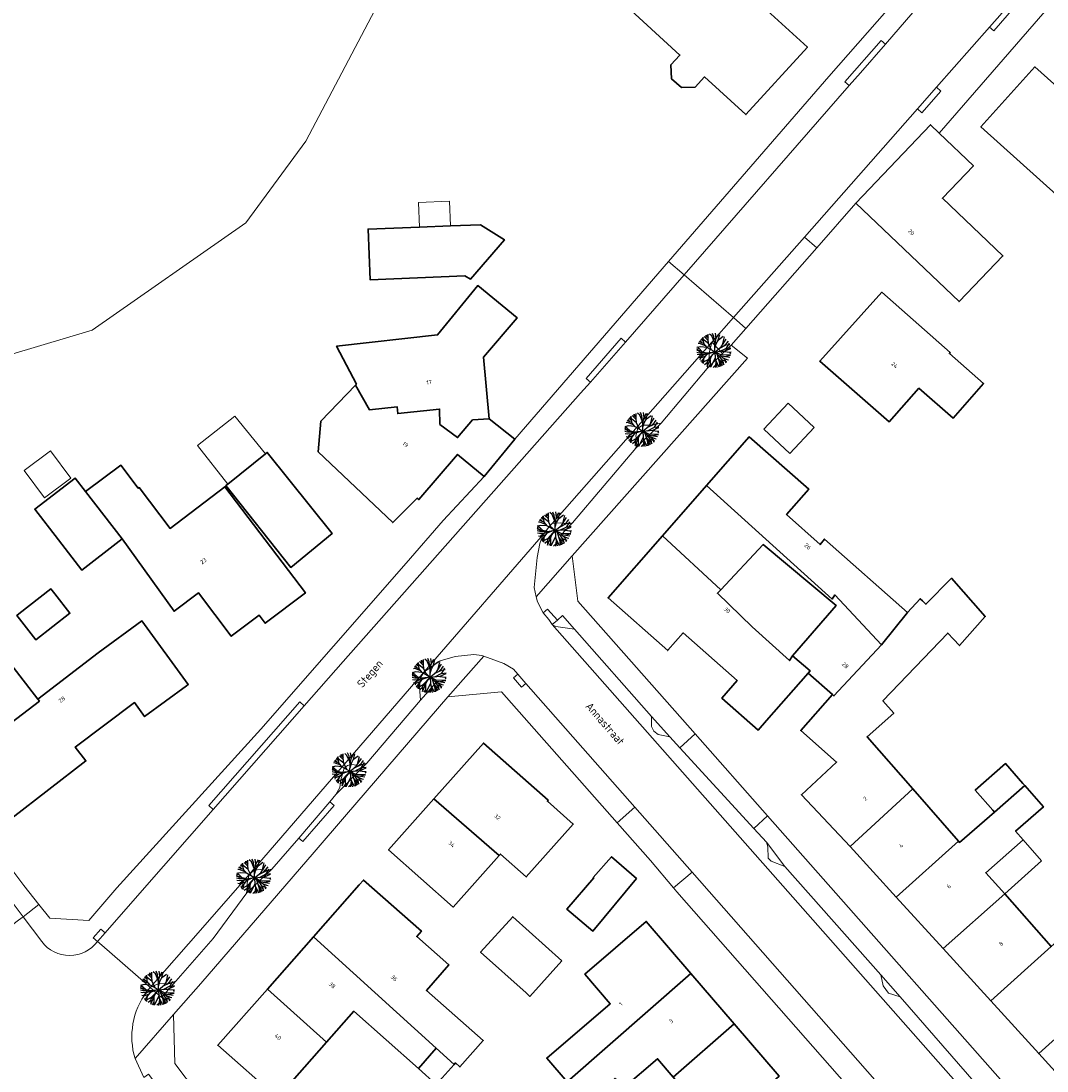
# Model space of a CAD drawing. Header units: metres. Extents: x 183400 to 185591, y 327112 to 329102.
# Tile 29 of 107: x 184029 to 184118, y 327714 to 327806. Entities that reach past the tile are written whole.
import ezdxf

# ---------------------------------------------------------------- set-up
doc = ezdxf.new("R2010")
doc.units = ezdxf.units.M
for name, color, linetype, lineweight in [('B-WE-GR-BOS-GV', 40, 'Continuous', 13), ('B-WE-GR-GROENVOORZIENING-GV', 80, 'Continuous', 18), ('B-WE-GR-HAAG-GV', 90, 'GR-HAAG1', 13), ('B-WE-OG-BEBOUWING-GV', 7, 'Continuous', 35), ('B-WE-OG-BEBOUWING_HUISNUMMER-T18', 10, 'Continuous', 18), ('B-WE-OG-BEBOUWING_LUIFEL-GV', 7, 'Continuous', 18), ('B-WE-OG-BEBOUWING_OVERIG-GV', 7, 'Continuous', 18), ('B-WE-OG-BEBOUWING_STRAATNAAM-T35', 50, 'Continuous', 35), ('B-WE-OG-TERREIN_ERF-GV', 7, 'Continuous', 18), ('B-WE-VH-VERHARDING_ASFALT-GV', 252, 'Continuous', 18), ('B-WE-VH-VERHARDING_BETON-GV', 252, 'Continuous', 18), ('B-WE-VH-VERHARDING_BETONSTRAATSTEEN-GV', 252, 'Continuous', 18), ('B-WE-VH-VERHARDING_TEGEL-GV', 252, 'Continuous', 18)]:
    doc.layers.add(name, color=color, linetype=linetype, lineweight=lineweight)
doc.layers.add('Bestaande boom', color=252, linetype='Continuous')
doc.styles.add('NLCS-ISO-M200-T25', font='NLCS-ISO.ttf')
doc.linetypes.add('GR-HAAG1', pattern='A,6,[176,NLCS.SHX,S=0.125,R=0,X=0,Y=0],-2', length=8)

# ---------------------------------------------------------------- blocks, each defined once
blk = doc.blocks.new('Bestaande boom')
at = {"layer": 'Bestaande boom', "ltscale": 0.5}
for p, q in [((12555, 14332), (12216, 14669)), ((12375, 14784), (12539, 14510)), ((12380, 14504), (12375, 14784)), ((12546, 14432), (12546, 14861)), ((12867, 14718), (12675, 14880)), ((13105, 14146), (12867, 14718)), ((13051, 14656), (12924, 14933)), ((13134, 13922), (13051, 14656)), ((13250, 14517), (13185, 14941)), ((13251, 14510), (13462, 14879)), ((13432, 14370), (13549, 14848)), ((13440, 14378), (13844, 14686)), ((13797, 13941), (13961, 14634)), ((12155, 13228), (11612, 13758)), ((11791, 14062), (11689, 14053)), ((12167, 14056), (11768, 14216)), ((12324, 13859), (11791, 14062)), ((12012, 14113), (11863, 14318)), ((12150, 14250), (11920, 14417)), ((12588, 14054), (12546, 14432)), ((13131, 13314), (13134, 13922)), ((13139, 13650), (13174, 14214)), ((13139, 13650), (13255, 14034)), ((13174, 14214), (13251, 14510)), ((13255, 14034), (13440, 14378)), ((13515, 13628), (14126, 13931)), ((13883, 13816), (14152, 14066)), ((14126, 13931), (14440, 13982)), ((14132, 13651), (14522, 13693)), ((14140, 13659), (14393, 14087)), ((14152, 14066), (14302, 14274)), ((11867, 13305), (11574, 13544)), ((11960, 13422), (11574, 13443)), ((11826, 13558), (11578, 13607)), ((11808, 13229), (11578, 13287)), ((11785, 13063), (11595, 13094)), ((11939, 12804), (11693, 12829)), ((12168, 13081), (11785, 13063)), ((12436, 13222), (11808, 13229)), ((11886, 12877), (11821, 12653)), ((12178, 13285), (11867, 13305)), ((12168, 13081), (11886, 12877)), ((12310, 12953), (11939, 12804)), ((12157, 12768), (12008, 12553)), ((12419, 13103), (12158, 12761)), ((12687, 13251), (12168, 13081)), ((12436, 13229), (12178, 13285)), ((12927, 13288), (12419, 13103)), ((13140, 13315), (12436, 13222)), ((12463, 12062), (12867, 13010)), ((13139, 13330), (12477, 12539)), ((13168, 12779), (12759, 11994)), ((13130, 13321), (14003, 13413)), ((13131, 13314), (13496, 12995)), ((13139, 13322), (13168, 12779)), ((13649, 13070), (13139, 13322)), ((13168, 12779), (13312, 11988)), ((13294, 13156), (13511, 12505)), ((13409, 12815), (13603, 12419)), ((13496, 12995), (13856, 12418)), ((13496, 12995), (13875, 12950)), ((13548, 13358), (14140, 13659)), ((13638, 12976), (13993, 12664)), ((14485, 13034), (13649, 13070)), ((13761, 13392), (14415, 13309)), ((13770, 12855), (14161, 12678)), ((13875, 12950), (14417, 12857)), ((13969, 12942), (14485, 13034)), ((14003, 13413), (14527, 13631)), ((14415, 13309), (14535, 13320)), ((14415, 13309), (14502, 13168)), ((12008, 12553), (11898, 12520)), ((12007, 12560), (11991, 12419)), ((12158, 12761), (12104, 12311)), ((12479, 12407), (12243, 12214)), ((12477, 12539), (12463, 12062)), ((12728, 12241), (12597, 12027)), ((12721, 12646), (12731, 12000)), ((13175, 12171), (12995, 11976)), ((13225, 12448), (13145, 11973)), ((13204, 12587), (13486, 12035)), ((13465, 12703), (13936, 12245)), ((13511, 12505), (13569, 12057)), ((13603, 12419), (13795, 12147)), ((13603, 12411), (13659, 12096)), ((13693, 12669), (14150, 12483)), ((13856, 12418), (13874, 12209)), ((13993, 12664), (14084, 12375)), ((14161, 12678), (14303, 12652))]:
    blk.add_line(p, q, dxfattribs=at)
for points in [[(12429, 13728), (12167, 14056), (12118, 14606)], [(13139, 13322), (12421, 13720), (11882, 13774), (11579, 13701)], [(12854, 13484), (12589, 14046), (11996, 14501)], [(12021, 12398), (12540, 12677), (13131, 13314), (13672, 13767), (14118, 14445)]]:
    blk.add_lwpolyline(points, dxfattribs=at)

msp = doc.modelspace()

# ---------------------------------------------------------------- linework, layer by layer
at = {"layer": 'B-WE-GR-BOS-GV', "flags": 128}
msp.add_lwpolyline([(184026.157, 327776.023), (184035.391, 327778.771), (184048.723, 327788.086), (184053.941, 327795.188), (184061.038, 327808.723), (184035.773, 327842.107), (184027.289, 327852.747)], dxfattribs=at)
at = {"layer": 'B-WE-GR-GROENVOORZIENING-GV', "flags": 128}
for points in [[(184090.097, 327776.744), (184089.16, 327777.72), (184088.92, 327776.76), (184088.9, 327776.02), (184088.75, 327775.45), (184090.097, 327776.744)], [(184084.76, 327770.69), (184083.91, 327770.53), (184083.18, 327770.53), (184082.74, 327770.25), (184082.58, 327769.61), (184082.66, 327769.19), (184082.57, 327768.52), (184084.76, 327770.69)], [(184075.119, 327761.789), (184076.042, 327760.945), (184077.06, 327762.06), (184076.78, 327761.97), (184076.05, 327762.06), (184075.307, 327761.98), (184075.119, 327761.789)], [(184075.769, 327753.603), (184075.32, 327753.21), (184075.64, 327753.05), (184077.25, 327752.82), (184076.218, 327753.997), (184075.769, 327753.603)], [(184064.21, 327749.11), (184063.88, 327748.61), (184063.8, 327747.79), (184063.88, 327746.65), (184065.249, 327748.179), (184064.21, 327749.11)], [(184083.92, 327745.23), (184083.94, 327744.38), (184084.14, 327743.95), (184084.52, 327743.67), (184085.51, 327743.47), (184083.92, 327745.23)], [(184059.23, 327741.17), (184058.6, 327740.98), (184057.89, 327741.08), (184057.55, 327740.99), (184057.25, 327740.75), (184056.97, 327739.74), (184056.89, 327739.06), (184056.54, 327738.45), (184059.23, 327741.17)], [(184093.91, 327734.33), (184094.02, 327733.91), (184094.04, 327732.95), (184094.3, 327732.67), (184095.49, 327732.22), (184093.91, 327734.33)], [(184049.027, 327731.531), (184048.85, 327730.76), (184048.81, 327729.92), (184050.99, 327731.97), (184050.55, 327731.89), (184050.01, 327731.95), (184049.46, 327731.89), (184049.027, 327731.531)], [(184103.84, 327722.82), (184104.03, 327721.86), (184104.5, 327721.21), (184105.51, 327720.89), (184103.84, 327722.82)], [(184040.415, 327721.713), (184041.408, 327720.843), (184042.66, 327722.273), (184042.139, 327722.042), (184041.118, 327722.038), (184040.415, 327721.713)]]:
    msp.add_lwpolyline(points, close=True, dxfattribs=at)
at = {"layer": 'B-WE-GR-HAAG-GV', "flags": 128}
for points in [[(184088.75, 327775.45), (184090.097, 327776.744), (184089.16, 327777.72), (184088.92, 327776.76), (184088.9, 327776.02), (184088.75, 327775.45)], [(184084.76, 327770.69), (184083.91, 327770.53), (184083.18, 327770.53), (184082.74, 327770.25), (184082.58, 327769.61), (184082.66, 327769.19), (184082.57, 327768.52), (184084.76, 327770.69)], [(184077.06, 327762.06), (184076.78, 327761.97), (184076.05, 327762.06), (184075.307, 327761.98), (184075.119, 327761.789), (184076.042, 327760.945), (184077.06, 327762.06)], [(184075.32, 327753.21), (184075.64, 327753.05), (184077.25, 327752.82), (184076.218, 327753.997), (184075.769, 327753.603), (184075.32, 327753.21)], [(184063.88, 327746.65), (184065.249, 327748.179), (184064.21, 327749.11), (184063.88, 327748.61), (184063.8, 327747.79), (184063.88, 327746.65)], [(184083.92, 327745.23), (184083.94, 327744.38), (184084.14, 327743.95), (184084.52, 327743.67), (184085.51, 327743.47), (184083.92, 327745.23)], [(184059.23, 327741.17), (184058.6, 327740.98), (184057.89, 327741.08), (184057.55, 327740.99), (184057.25, 327740.75), (184056.97, 327739.74), (184056.89, 327739.06), (184056.54, 327738.45), (184059.23, 327741.17)], [(184095.49, 327732.22), (184093.91, 327734.33), (184094.02, 327733.91), (184094.04, 327732.95), (184094.3, 327732.67), (184095.49, 327732.22)], [(184048.81, 327729.92), (184050.99, 327731.97), (184050.55, 327731.89), (184050.01, 327731.95), (184049.46, 327731.89), (184049.027, 327731.531), (184048.85, 327730.76), (184048.81, 327729.92)], [(184105.51, 327720.89), (184103.84, 327722.82), (184104.03, 327721.86), (184104.5, 327721.21), (184105.51, 327720.89)], [(184040.415, 327721.713), (184041.408, 327720.843), (184042.66, 327722.273), (184042.139, 327722.042), (184041.118, 327722.038), (184040.415, 327721.713)]]:
    msp.add_lwpolyline(points, close=True, dxfattribs=at)
at = {"layer": 'B-WE-OG-BEBOUWING-GV', "flags": 128}
for points in [[(184084.993, 327811.837), (184081.062, 327807.53), (184081.448, 327807.178), (184086.402, 327802.656), (184085.62, 327801.799), (184085.674, 327800.598), (184086.524, 327799.823), (184087.724, 327799.878), (184088.527, 327800.757), (184092.116, 327797.48), (184097.46, 327803.334), (184091.096, 327809.162), (184091.765, 327809.895), (184094.197, 327812.56), (184089.537, 327816.814), (184087.079, 327814.122), (184084.993, 327811.837)], [(184121.303, 327788.532), (184125.981, 327793.75), (184117.184, 327801.63), (184112.511, 327796.413), (184121.045, 327788.763), (184121.303, 327788.532)], [(184108.898, 327795.872), (184108.138, 327796.596), (184101.65, 327789.79), (184110.622, 327781.245), (184114.429, 327785.211), (184109.167, 327790.227), (184111.858, 327793.049), (184108.898, 327795.872)], [(184063.786, 327787.714), (184059.33, 327787.54), (184059.52, 327783.14), (184067.73, 327783.5), (184068.23, 327783.21), (184071.16, 327786.62), (184069.08, 327787.92), (184066.494, 327787.819), (184063.786, 327787.714)], [(184058.238, 327773.984), (184059.447, 327771.862), (184061.867, 327772.111), (184061.915, 327771.536), (184065.538, 327771.92), (184065.558, 327770.595), (184067.103, 327769.439), (184068.408, 327770.982), (184069.856, 327771.083), (184069.351, 327776.416), (184072.27, 327779.855), (184068.868, 327782.637), (184065.366, 327778.361), (184056.6, 327777.378), (184058.32, 327774.069), (184058.238, 327773.984)], [(184107.124, 327773.75), (184110.108, 327771.136), (184112.742, 327774.128), (184109.774, 327776.731), (184109.84, 327776.832), (184103.91, 327782.058), (184098.526, 327776.088), (184104.549, 327770.821), (184107.124, 327773.75)], [(184058.238, 327773.984), (184055.246, 327770.86), (184055.003, 327768.221), (184061.47, 327762.07), (184063.603, 327764.185), (184063.752, 327764.061), (184067.098, 327767.982), (184069.422, 327766.078), (184072.061, 327769.308), (184069.856, 327771.083), (184068.408, 327770.982), (184067.103, 327769.439), (184065.558, 327770.595), (184065.538, 327771.92), (184061.915, 327771.536), (184061.867, 327772.111), (184059.447, 327771.862), (184058.238, 327773.984)], [(184106.13, 327754.268), (184098.941, 327760.64), (184098.553, 327760.162), (184095.651, 327762.76), (184097.576, 327764.958), (184092.392, 327769.499), (184088.711, 327765.291), (184099.592, 327755.425), (184099.852, 327755.791), (184103.901, 327751.469), (184106.13, 327754.268)], [(184047.158, 327765.398), (184047.004, 327765.274), (184052.637, 327758.178), (184056.218, 327761.112), (184050.584, 327768.16), (184050.425, 327768.032), (184047.158, 327765.398)], [(184038.008, 327760.66), (184042.506, 327754.373), (184044.614, 327755.961), (184047.469, 327752.203), (184049.875, 327754.026), (184050.407, 327753.326), (184053.893, 327755.973), (184046.907, 327765.171), (184042.161, 327761.566), (184039.476, 327765.102), (184039.396, 327765.042), (184037.872, 327767.049), (184034.825, 327764.759), (184038.008, 327760.66)], [(184038.008, 327760.66), (184034.825, 327764.759), (184033.911, 327765.936), (184030.412, 327763.218), (184032.46, 327760.581), (184034.509, 327757.942), (184037.751, 327760.461), (184038.008, 327760.66)], [(184096.177, 327750.505), (184097.701, 327749.189), (184097.529, 327748.994), (184099.638, 327747.136), (184099.764, 327747.026), (184103.901, 327751.469), (184099.852, 327755.791), (184099.592, 327755.425), (184088.711, 327765.291), (184084.893, 327760.928), (184089.943, 327756.243), (184093.61, 327760.164), (184099.948, 327754.872), (184096.177, 327750.505)], [(184084.893, 327760.928), (184080.168, 327755.527), (184085.336, 327750.953), (184085.36, 327750.98), (184086.68, 327752.489), (184091.358, 327748.347), (184090.045, 327746.839), (184090.034, 327746.827), (184093.18, 327744.056), (184093.907, 327744.881), (184097.529, 327748.994), (184097.701, 327749.189), (184096.177, 327750.505), (184095.891, 327750.095), (184092.66, 327753.01), (184089.647, 327755.926), (184089.943, 327756.243), (184084.893, 327760.928)], [(184106.13, 327754.268), (184103.901, 327751.469), (184099.764, 327747.026), (184099.638, 327747.136), (184096.882, 327744.007), (184099.988, 327741.271), (184096.933, 327738.447), (184101.156, 327733.962), (184106.594, 327738.95), (184102.631, 327743.478), (184104.956, 327745.513), (184104.015, 327746.589), (184109.634, 327752.473), (184110.126, 327751.938), (184110.658, 327751.394), (184112.896, 327753.91), (184109.969, 327757.242), (184107.744, 327754.979), (184107.437, 327755.266), (184107.24, 327755.45), (184106.13, 327754.268)], [(184029.088, 327753.722), (184030.505, 327751.898), (184033.459, 327754.192), (184032.153, 327755.874), (184031.815, 327756.309), (184029.043, 327754.156), (184028.861, 327754.015), (184029.088, 327753.722)], [(184024.415, 327741.686), (184028.435, 327736.401), (184034.848, 327741.381), (184033.92, 327742.576), (184039.065, 327746.437), (184039.946, 327745.23), (184043.577, 327747.9), (184043.737, 327748.018), (184039.708, 327753.529), (184035.91, 327750.756), (184030.678, 327746.751), (184030.812, 327746.579), (184024.415, 327741.686)], [(184026.756, 327751.802), (184020.38, 327746.991), (184024.415, 327741.686), (184030.812, 327746.579), (184030.678, 327746.751), (184026.756, 327751.802)], [(184070.708, 327733.179), (184070.813, 327733.296), (184073.055, 327731.302), (184077.136, 327735.888), (184074.895, 327737.883), (184074.962, 327737.958), (184069.348, 327742.931), (184065.043, 327738.094), (184070.708, 327733.179)], [(184116.317, 327739.244), (184116.153, 327739.431), (184114.65, 327741.148), (184112.018, 327738.842), (184113.55, 327737.092), (184113.684, 327736.939), (184116.317, 327739.244)], [(184110.567, 327734.411), (184105.166, 327729.557), (184109.239, 327725.083), (184114.584, 327729.854), (184112.936, 327731.671), (184116.187, 327734.519), (184115.528, 327735.271), (184117.944, 327737.385), (184116.317, 327739.244), (184113.684, 327736.939), (184110.666, 327734.298), (184110.567, 327734.411)], [(184106.594, 327738.95), (184101.156, 327733.962), (184105.166, 327729.557), (184110.567, 327734.411), (184106.594, 327738.95)], [(184070.708, 327733.179), (184065.043, 327738.094), (184061.109, 327733.673), (184066.712, 327728.687), (184070.708, 327733.179)], [(184082.615, 327731.17), (184080.467, 327733.058), (184078.872, 327731.265), (184078.912, 327731.229), (184076.596, 327728.506), (184078.839, 327726.609), (184082.615, 327731.17)], [(184054.593, 327726.107), (184065.257, 327716.429), (184066.807, 327715.023), (184066.926, 327715.155), (184067.306, 327714.82), (184069.323, 327717.109), (184064.394, 327721.453), (184066.345, 327723.666), (184063.554, 327726.126), (184063.971, 327726.598), (184058.937, 327731.035), (184058.563, 327730.611), (184054.593, 327726.107)], [(184118.622, 327725.254), (184113.361, 327720.555), (184117.53, 327715.976), (184122.697, 327720.611), (184122.896, 327720.79), (184122.766, 327720.939), (184125.776, 327723.574), (184123.516, 327726.155), (184126.15, 327728.46), (184127.241, 327729.415), (184125.594, 327731.296), (184124.502, 327730.338), (184124.44, 327730.409), (184121.811, 327728.102), (184118.622, 327725.254)], [(184109.239, 327725.083), (184113.361, 327720.555), (184118.622, 327725.254), (184114.584, 327729.854), (184109.239, 327725.083)], [(184076.15, 327724.01), (184071.89, 327727.85), (184069.105, 327724.762), (184073.05, 327721.24), (184073.38, 327720.94), (184076.15, 327724.01)], [(184076.612, 327713.51), (184087.355, 327722.92), (184083.48, 327727.439), (184078.152, 327722.858), (184080.35, 327720.3), (184074.84, 327715.58), (184076.612, 327713.51)], [(184054.593, 327726.107), (184050.598, 327721.575), (184055.735, 327716.967), (184058.096, 327719.646), (184063.722, 327714.687), (184065.257, 327716.429), (184054.593, 327726.107)], [(184091.096, 327718.556), (184087.355, 327722.92), (184076.612, 327713.51), (184078.23, 327711.62), (184080.77, 327713.81), (184081.48, 327712.98), (184084.45, 327715.52), (184085.804, 327713.939), (184091.096, 327718.556)], [(184055.735, 327716.967), (184050.598, 327721.575), (184046.294, 327716.692), (184051.47, 327712.129), (184055.735, 327716.967)], [(184122.697, 327720.611), (184117.53, 327715.976), (184121.496, 327711.619), (184126.633, 327716.126), (184123.335, 327719.884), (184122.697, 327720.611)], [(184091.096, 327718.556), (184085.804, 327713.939), (184089.709, 327709.383), (184095.002, 327714.001), (184091.096, 327718.556)]]:
    msp.add_lwpolyline(points, close=True, dxfattribs=at)
at = {"layer": 'B-WE-OG-BEBOUWING_LUIFEL-GV', "flags": 128}
for points in [[(184050.425, 327768.032), (184047.783, 327771.312), (184044.524, 327768.753), (184047.158, 327765.398), (184050.425, 327768.032)], [(184031.249, 327764.221), (184033.549, 327765.929), (184031.781, 327768.31), (184029.481, 327766.602), (184031.249, 327764.221)], [(184116.187, 327734.519), (184112.936, 327731.671), (184114.584, 327729.854), (184117.777, 327732.704), (184116.187, 327734.519)], [(184066.807, 327715.023), (184065.257, 327716.429), (184063.722, 327714.687), (184065.249, 327713.299), (184066.807, 327715.023)]]:
    msp.add_lwpolyline(points, close=True, dxfattribs=at)
at = {"layer": 'B-WE-OG-BEBOUWING_OVERIG-GV', "flags": 128}
for points in [[(184066.494, 327787.819), (184066.41, 327789.972), (184063.702, 327789.867), (184063.786, 327787.714), (184066.494, 327787.819)], [(184098.049, 327770.331), (184095.785, 327772.448), (184093.668, 327770.184), (184095.932, 327768.067), (184098.049, 327770.331)]]:
    msp.add_lwpolyline(points, close=True, dxfattribs=at)
at = {"layer": 'B-WE-OG-TERREIN_ERF-GV', "flags": 128}
for points in [[(184027.289, 327852.747), (184035.773, 327842.107), (184061.038, 327808.723), (184053.941, 327795.188), (184048.723, 327788.086), (184035.391, 327778.771), (184026.157, 327776.023)], [(184140.122, 327831.862), (184108.898, 327795.872), (184111.858, 327793.049), (184109.167, 327790.227), (184114.429, 327785.211), (184110.622, 327781.245), (184101.65, 327789.79), (184098.262, 327785.925), (184092.129, 327778.928), (184090.842, 327777.459), (184092.26, 327776.35), (184077.05, 327759.18), (184077.55, 327755.24), (184087.714, 327743.73), (184094.002, 327736.61), (184119.24, 327708.03)], [(184014.323, 327750.715), (184029.478, 327730.563), (184030.764, 327728.926), (184031.713, 327727.717), (184035.098, 327727.539), (184037.541, 327730.362), (184050.026, 327744.136), (184062.65, 327758.54), (184065.84, 327762.26), (184069.422, 327766.078), (184067.098, 327767.982), (184063.752, 327764.061), (184063.603, 327764.185), (184061.47, 327762.07), (184055.003, 327768.221), (184055.246, 327770.86), (184058.238, 327773.984), (184058.32, 327774.069), (184056.6, 327777.378), (184065.366, 327778.361), (184068.868, 327782.637), (184072.27, 327779.855), (184069.351, 327776.416), (184069.856, 327771.083), (184072.061, 327769.308), (184085.416, 327784.738), (184099.31, 327800.79), (184111.07, 327814.18)], [(184121.496, 327711.619), (184117.53, 327715.976), (184113.361, 327720.555), (184109.239, 327725.083), (184105.166, 327729.557), (184101.156, 327733.962), (184096.933, 327738.447), (184099.988, 327741.271), (184096.882, 327744.007), (184099.638, 327747.136), (184097.529, 327748.994), (184093.907, 327744.881), (184093.18, 327744.056), (184090.034, 327746.827), (184090.045, 327746.839), (184091.358, 327748.347), (184086.68, 327752.489), (184085.36, 327750.98), (184085.336, 327750.953), (184080.168, 327755.527), (184084.893, 327760.928), (184088.711, 327765.291), (184092.392, 327769.499), (184097.576, 327764.958), (184095.651, 327762.76), (184098.553, 327760.162), (184098.941, 327760.64), (184106.13, 327754.268), (184107.24, 327755.45), (184107.437, 327755.266), (184107.744, 327754.979), (184109.969, 327757.242), (184112.896, 327753.91), (184110.658, 327751.394), (184110.126, 327751.938), (184109.634, 327752.473), (184104.015, 327746.589), (184104.956, 327745.513), (184102.631, 327743.478), (184106.594, 327738.95), (184106.594, 327738.95), (184110.567, 327734.411), (184110.666, 327734.298), (184113.684, 327736.939), (184113.55, 327737.092), (184112.018, 327738.842), (184114.65, 327741.148), (184116.153, 327739.431), (184116.317, 327739.244), (184117.944, 327737.385), (184115.528, 327735.271), (184116.187, 327734.519), (184112.936, 327731.671), (184114.584, 327729.854), (184118.622, 327725.254)], [(184029.043, 327754.156), (184031.815, 327756.309), (184032.153, 327755.874), (184033.459, 327754.192), (184030.505, 327751.898), (184029.088, 327753.722)], [(184026.756, 327751.802), (184030.678, 327746.751), (184035.91, 327750.756), (184039.708, 327753.529), (184043.737, 327748.018), (184043.577, 327747.9), (184039.946, 327745.23), (184039.065, 327746.437), (184033.92, 327742.576), (184034.848, 327741.381), (184028.435, 327736.401)], [(184101.727, 327712.288), (184086.14, 327730), (184085.835, 327730.361), (184085.835, 327730.361), (184083.84, 327732.72), (184080.944, 327736.006), (184070.92, 327747.38), (184066.26, 327746.93), (184057.465, 327736.731), (184054.649, 327733.466), (184044.812, 327722.058), (184042.46, 327719.356), (184042.581, 327715.101), (184046.321, 327710.141)], [(184076.612, 327713.51), (184074.84, 327715.58), (184080.35, 327720.3), (184078.152, 327722.858), (184083.48, 327727.439), (184087.355, 327722.92), (184091.096, 327718.556), (184095.002, 327714.001)], [(184085.804, 327713.939), (184084.45, 327715.52), (184081.48, 327712.98)]]:
    msp.add_lwpolyline(points, dxfattribs=at)
for points in [[(184081.062, 327807.53), (184084.993, 327811.837), (184087.079, 327814.122), (184089.537, 327816.814), (184094.197, 327812.56), (184091.765, 327809.895), (184091.096, 327809.162), (184097.46, 327803.334), (184092.116, 327797.48), (184088.527, 327800.757), (184087.724, 327799.878), (184086.524, 327799.823), (184085.674, 327800.598), (184085.62, 327801.799), (184086.402, 327802.656), (184081.448, 327807.178), (184081.062, 327807.53)], [(184121.303, 327788.532), (184121.045, 327788.763), (184112.511, 327796.413), (184117.184, 327801.63), (184125.981, 327793.75), (184121.303, 327788.532)], [(184066.494, 327787.819), (184069.08, 327787.92), (184071.16, 327786.62), (184068.23, 327783.21), (184067.73, 327783.5), (184059.52, 327783.14), (184059.33, 327787.54), (184063.786, 327787.714), (184066.494, 327787.819)], [(184107.124, 327773.75), (184104.549, 327770.821), (184098.526, 327776.088), (184103.91, 327782.058), (184109.84, 327776.832), (184109.774, 327776.731), (184112.742, 327774.128), (184110.108, 327771.136), (184107.124, 327773.75)], [(184050.425, 327768.032), (184050.584, 327768.16), (184056.218, 327761.112), (184052.637, 327758.178), (184047.004, 327765.274), (184047.158, 327765.398), (184050.425, 327768.032)], [(184038.008, 327760.66), (184037.751, 327760.461), (184034.509, 327757.942), (184032.46, 327760.581), (184030.412, 327763.218), (184033.911, 327765.936), (184034.825, 327764.759), (184037.872, 327767.049), (184039.396, 327765.042), (184039.476, 327765.102), (184042.161, 327761.566), (184046.907, 327765.171), (184053.893, 327755.973), (184050.407, 327753.326), (184049.875, 327754.026), (184047.469, 327752.203), (184044.614, 327755.961), (184042.506, 327754.373), (184038.008, 327760.66)], [(184089.943, 327756.243), (184089.647, 327755.926), (184092.66, 327753.01), (184095.891, 327750.095), (184096.177, 327750.505), (184099.948, 327754.872), (184093.61, 327760.164), (184089.943, 327756.243)], [(184065.043, 327738.094), (184069.348, 327742.931), (184074.962, 327737.958), (184074.895, 327737.883), (184077.136, 327735.888), (184073.055, 327731.302), (184070.813, 327733.296), (184070.708, 327733.179), (184066.712, 327728.687), (184061.109, 327733.673), (184065.043, 327738.094)], [(184082.615, 327731.17), (184078.839, 327726.609), (184076.596, 327728.506), (184078.912, 327731.229), (184078.872, 327731.265), (184080.467, 327733.058), (184082.615, 327731.17)], [(184055.735, 327716.967), (184051.47, 327712.129), (184046.294, 327716.692), (184050.598, 327721.575), (184054.593, 327726.107), (184058.563, 327730.611), (184058.937, 327731.035), (184063.971, 327726.598), (184063.554, 327726.126), (184066.345, 327723.666), (184064.394, 327721.453), (184069.323, 327717.109), (184067.306, 327714.82), (184066.926, 327715.155), (184066.807, 327715.023), (184065.257, 327716.429), (184063.722, 327714.687), (184058.096, 327719.646), (184055.735, 327716.967)], [(184076.15, 327724.01), (184073.38, 327720.94), (184073.05, 327721.24), (184069.105, 327724.762), (184071.89, 327727.85), (184076.15, 327724.01)]]:
    msp.add_lwpolyline(points, close=True, dxfattribs=at)
at = {"layer": 'B-WE-VH-VERHARDING_ASFALT-GV', "flags": 128}
for points in [[(184112.113, 327812.728), (184104.224, 327803.61), (184102.07, 327801.12), (184101.095, 327800.003), (184086.758, 327783.577), (184091.048, 327779.863), (184097.204, 327786.852), (184097.204, 327786.852), (184107.002, 327797.975), (184108.657, 327799.853), (184113.265, 327805.085), (184115.015, 327807.072)], [(184117.07, 327705.87), (184075.32, 327753.21), (184075.32, 327753.21), (184075.03, 327753.66), (184074.52, 327754.22), (184074.03, 327755.2), (184073.927, 327755.635), (184073.74, 327756.43), (184074.02, 327759.04), (184074.25, 327760.24), (184074.54, 327761.02), (184064.21, 327749.11), (184065.6, 327750.08), (184066.89, 327750.44), (184068.51, 327750.61), (184069.22, 327750.53), (184069.38, 327750.472), (184071.12, 327749.84), (184071.96, 327749.33), (184072.332, 327748.907), (184073.032, 327748.111), (184082.486, 327737.366), (184087.449, 327731.725), (184103.318, 327713.688)]]:
    msp.add_lwpolyline(points, dxfattribs=at)
for points in [[(184049.027, 327731.531), (184064.21, 327749.11), (184074.54, 327761.02), (184075.119, 327761.789), (184075.307, 327761.98), (184089.16, 327777.72), (184091.048, 327779.863), (184086.758, 327783.577), (184081.662, 327777.738), (184078.624, 327774.257), (184077.78, 327773.29), (184057.174, 327750), (184053.797, 327746.153), (184045.907, 327737.168), (184039.529, 327729.903), (184036.512, 327726.455), (184035.853, 327725.702), (184036.23, 327725.372), (184040.038, 327722.043), (184040.415, 327721.713), (184044.803, 327726.674), (184049.027, 327731.531)], [(184005.043, 327759.573), (184001.239, 327764.477), (183998.565, 327768.056), (183998.226, 327768.49), (183992.597, 327764.187), (183992.841, 327763.859), (183995.182, 327760.751), (184000, 327755.15), (184001.397, 327753.297), (184003.812, 327750.095), (184008.97, 327743.254), (184010.783, 327740.851), (184016.19, 327733.68), (184018.162, 327730.845), (184018.385, 327730.549), (184023.68, 327723.527), (184024.079, 327723.829), (184029.003, 327727.554), (184029.402, 327727.856), (184026.675, 327731.42), (184012.469, 327750), (184008.882, 327754.624), (184005.043, 327759.573)]]:
    msp.add_lwpolyline(points, close=True, dxfattribs=at)
at = {"layer": 'B-WE-VH-VERHARDING_BETON-GV', "flags": 128}
for points in [[(184075.32, 327753.21), (184075.769, 327753.603), (184074.895, 327754.55), (184074.52, 327754.22), (184075.03, 327753.66), (184075.32, 327753.21)], [(184072.332, 327748.907), (184071.957, 327748.577), (184072.657, 327747.781), (184073.032, 327748.111), (184072.332, 327748.907)]]:
    msp.add_lwpolyline(points, close=True, dxfattribs=at)
at = {"layer": 'B-WE-VH-VERHARDING_BETONSTRAATSTEEN-GV', "flags": 128}
for points in [[(184115.015, 327807.072), (184113.265, 327805.085), (184113.641, 327804.756), (184115.384, 327806.747), (184115.015, 327807.072)], [(184104.224, 327803.61), (184103.861, 327803.923), (184100.719, 327800.333), (184101.095, 327800.003), (184102.07, 327801.12), (184104.224, 327803.61)], [(184107.002, 327797.975), (184107.378, 327797.645), (184109.026, 327799.528), (184108.657, 327799.853), (184107.002, 327797.975)], [(184098.262, 327785.925), (184097.204, 327786.852), (184091.048, 327779.863), (184092.129, 327778.928), (184098.262, 327785.925)], [(184090.842, 327777.459), (184092.129, 327778.928), (184091.048, 327779.863), (184089.16, 327777.72), (184090.097, 327776.744), (184090.842, 327777.459)], [(184082.57, 327768.52), (184082.66, 327769.19), (184082.58, 327769.61), (184082.74, 327770.25), (184083.18, 327770.53), (184083.91, 327770.53), (184084.76, 327770.69), (184088.75, 327775.45), (184088.9, 327776.02), (184088.92, 327776.76), (184089.16, 327777.72), (184075.307, 327761.98), (184076.05, 327762.06), (184076.78, 327761.97), (184077.06, 327762.06), (184082.57, 327768.52)], [(184081.662, 327777.738), (184081.29, 327778.062), (184078.248, 327774.587), (184078.624, 327774.257), (184081.662, 327777.738)], [(184056.54, 327738.45), (184056.89, 327739.06), (184056.97, 327739.74), (184057.25, 327740.75), (184057.55, 327740.99), (184057.89, 327741.08), (184058.6, 327740.98), (184059.23, 327741.17), (184063.88, 327746.65), (184063.8, 327747.79), (184063.88, 327748.61), (184064.21, 327749.11), (184049.027, 327731.531), (184049.46, 327731.89), (184050.01, 327731.95), (184050.55, 327731.89), (184050.99, 327731.97), (184053.314, 327734.684), (184056.015, 327737.837), (184056.54, 327738.45)], [(184053.797, 327746.153), (184053.406, 327746.496), (184045.531, 327737.497), (184045.907, 327737.168), (184053.797, 327746.153)], [(184087.714, 327743.73), (184086.39, 327742.513), (184092.816, 327735.52), (184094.002, 327736.61), (184087.714, 327743.73)], [(184053.314, 327734.684), (184053.661, 327734.387), (184056.391, 327737.507), (184056.015, 327737.837), (184053.314, 327734.684)], [(184080.944, 327736.006), (184083.84, 327732.72), (184085.835, 327730.361), (184087.449, 327731.725), (184082.486, 327737.366), (184080.944, 327736.006)], [(184049.027, 327731.531), (184044.803, 327726.674), (184040.415, 327721.713), (184041.118, 327722.038), (184042.139, 327722.042), (184042.66, 327722.273), (184045.899, 327725.973), (184048.81, 327729.92), (184048.85, 327730.76), (184049.027, 327731.531)], [(184036.512, 327726.455), (184036.135, 327726.784), (184035.477, 327726.031), (184035.853, 327725.702), (184036.512, 327726.455)]]:
    msp.add_lwpolyline(points, close=True, dxfattribs=at)
msp.add_lwpolyline([(184112.13, 327713.29), (184105.51, 327720.89), (184104.5, 327721.21), (184104.03, 327721.86), (184103.84, 327722.82), (184095.49, 327732.22), (184094.3, 327732.67), (184094.04, 327732.95), (184094.02, 327733.91), (184093.91, 327734.33), (184092.816, 327735.52), (184086.39, 327742.513), (184085.51, 327743.47), (184084.52, 327743.67), (184084.14, 327743.95), (184083.94, 327744.38), (184083.92, 327745.23), (184077.25, 327752.82), (184075.64, 327753.05), (184075.32, 327753.21), (184117.07, 327705.87)], dxfattribs=at)
msp.add_lwpolyline([(184039.874, 327713.907), (184039.114, 327715.555, -0.236819), (184040.121, 327721.327), (184040.415, 327721.713), (184040.038, 327722.043), (184036.23, 327725.372), (184035.853, 327725.702, -0.500207), (184031.015, 327725.688), (184029.402, 327727.856), (184029.003, 327727.554), (184024.079, 327723.829), (184023.68, 327723.527), (184025.358, 327721.254, -0.34135), (184025.513, 327713.98)], format="xyb", dxfattribs=at)
at = {"layer": 'B-WE-VH-VERHARDING_TEGEL-GV', "flags": 128}
for points in [[(184122.952, 327816.082), (184123.317, 327815.76), (184120.686, 327812.753), (184120.309, 327813.082), (184115.015, 327807.072), (184115.384, 327806.747), (184113.641, 327804.756), (184113.265, 327805.085), (184108.657, 327799.853), (184109.026, 327799.528), (184107.378, 327797.645), (184107.002, 327797.975), (184097.204, 327786.852), (184098.262, 327785.925), (184101.65, 327789.79), (184108.138, 327796.596), (184108.898, 327795.872), (184140.122, 327831.862), (184138.87, 327832.946), (184138.418, 327833.337), (184137.37, 327832.45), (184122.952, 327816.082)], [(184077.06, 327762.06), (184076.042, 327760.945), (184075.119, 327761.789), (184074.54, 327761.02), (184074.25, 327760.24), (184074.02, 327759.04), (184073.74, 327756.43), (184073.927, 327755.635), (184077.05, 327759.18), (184092.26, 327776.35), (184090.842, 327777.459), (184090.097, 327776.744), (184088.75, 327775.45), (184084.76, 327770.69), (184082.57, 327768.52), (184077.06, 327762.06)], [(184086.39, 327742.513), (184087.714, 327743.73), (184077.55, 327755.24), (184077.05, 327759.18), (184073.927, 327755.635), (184074.03, 327755.2), (184074.52, 327754.22), (184074.895, 327754.55), (184075.769, 327753.603), (184076.218, 327753.997), (184077.25, 327752.82), (184083.92, 327745.23), (184085.51, 327743.47), (184086.39, 327742.513)], [(184030.764, 327728.926), (184029.478, 327730.563), (184014.323, 327750.715), (184010.374, 327755.786), (184008.882, 327754.624), (184012.469, 327750), (184026.675, 327731.42), (184029.402, 327727.856), (184030.764, 327728.926)], [(184069.38, 327750.472), (184066.26, 327746.93), (184070.92, 327747.38), (184080.944, 327736.006), (184082.486, 327737.366), (184073.032, 327748.111), (184072.657, 327747.781), (184071.957, 327748.577), (184072.332, 327748.907), (184071.96, 327749.33), (184071.12, 327749.84), (184069.38, 327750.472)], [(184117.07, 327705.87), (184118.03, 327704.81), (184118.78, 327704.28), (184120.75, 327703.77), (184121.5, 327703.8), (184122.753, 327704.079), (184119.79, 327707.63), (184119.24, 327708.03), (184094.002, 327736.61), (184092.816, 327735.52), (184093.91, 327734.33), (184095.49, 327732.22), (184103.84, 327722.82), (184105.51, 327720.89), (184112.13, 327713.29), (184113.62, 327711.68), (184116.85, 327708.25), (184118.114, 327706.75), (184117.07, 327705.87)], [(184101.727, 327712.288), (184103.318, 327713.688), (184087.449, 327731.725), (184085.835, 327730.361), (184086.14, 327730), (184101.727, 327712.288)], [(184039.114, 327715.555), (184039.874, 327713.907), (184040.295, 327714.178), (184040.473, 327713.916), (184041.001, 327713.216), (184041.613, 327713.677), (184042.909, 327711.959), (184046.435, 327707.285), (184048.35, 327704.57), (184049.8, 327702.26), (184051.884, 327699.581), (184053.38, 327700.744), (184046.321, 327710.141), (184042.581, 327715.101), (184042.46, 327719.356), (184039.114, 327715.555)]]:
    msp.add_lwpolyline(points, close=True, dxfattribs=at)
msp.add_lwpolyline([(184111.07, 327814.18), (184099.31, 327800.79), (184085.416, 327784.738), (184086.758, 327783.577), (184101.095, 327800.003), (184100.719, 327800.333), (184103.861, 327803.923), (184104.224, 327803.61), (184112.113, 327812.728)], dxfattribs=at)
for points in [[(184035.853, 327725.702), (184035.477, 327726.031), (184036.135, 327726.784), (184036.512, 327726.455), (184039.529, 327729.903), (184045.907, 327737.168), (184045.531, 327737.497), (184053.406, 327746.496), (184053.797, 327746.153), (184057.174, 327750), (184077.78, 327773.29), (184078.624, 327774.257), (184078.248, 327774.587), (184081.29, 327778.062), (184081.662, 327777.738), (184086.758, 327783.577), (184085.416, 327784.738), (184072.061, 327769.308), (184069.422, 327766.078), (184065.84, 327762.26), (184062.65, 327758.54), (184050.026, 327744.136), (184037.541, 327730.362), (184035.098, 327727.539), (184031.713, 327727.717), (184030.764, 327728.926), (184029.402, 327727.856), (184031.015, 327725.688, 0.500207)], [(184056.015, 327737.837), (184056.391, 327737.507), (184053.661, 327734.387), (184053.314, 327734.684), (184050.99, 327731.97), (184048.81, 327729.92), (184045.899, 327725.973), (184042.66, 327722.273), (184041.408, 327720.843), (184040.415, 327721.713), (184040.121, 327721.327, 0.236819), (184039.114, 327715.555), (184042.46, 327719.356), (184044.812, 327722.058), (184054.649, 327733.466), (184057.465, 327736.731), (184066.26, 327746.93), (184069.38, 327750.472), (184069.22, 327750.53), (184068.51, 327750.61), (184066.89, 327750.44), (184065.6, 327750.08), (184064.21, 327749.11), (184065.249, 327748.179), (184063.88, 327746.65), (184059.23, 327741.17), (184056.54, 327738.45)]]:
    msp.add_lwpolyline(points, format="xyb", close=True, dxfattribs=at)

# ---------------------------------------------------------------- block references
at = {"xscale": 0.001, "yscale": 0.001, "zscale": 0.001}
for p in [(184076.296, 327763.556), (184070.045, 327756.686), (184062.44, 327748.052), (184051.589, 327735.33), (184044.634, 327727.142), (184036.354, 327717.903), (184028.012, 327708.186)]:
    msp.add_blockref('Bestaande boom', p, dxfattribs=at)

# ---------------------------------------------------------------- texts
at = {"layer": 'B-WE-OG-BEBOUWING_HUISNUMMER-T18', "char_height": 0.36, "attachment_point": 5, "style": 'NLCS-ISO-M200-T25'}
for s, insert, rotation in [('20', (184106.469, 327787.273), 316.4), ('24', (184105.022, 327775.746), 318.6), ('17', (184064.635, 327774.254), 6.4), ('19', (184062.575, 327768.844), 319.5), ('26', (184097.487, 327759.999), 318.2), ('23', (184045.04, 327758.73), 37.2), ('30', (184090.483, 327754.464), 318.5), ('28', (184100.746, 327749.676), 319.2), ('28', (184032.766, 327746.711), 36.9), ('2', (184102.461, 327738.11), 42.7), ('32', (184070.558, 327736.516), 318.5), ('34', (184066.587, 327734.153), 318.3), ('4', (184105.594, 327734.019), 41.2), ('6', (184109.722, 327730.495), 42.3), ('8', (184114.262, 327725.507), 42.3), ('36', (184061.597, 327722.519), 318.6), ('38', (184056.219, 327721.903), 318.6), ('1', (184081.276, 327720.268), 40.7), ('3', (184085.627, 327718.79), 40.6), ('40', (184051.516, 327717.421), 318.6)]:
    msp.add_mtext(s, dxfattribs=dict(at, insert=insert, rotation=rotation))
at = {"layer": 'B-WE-OG-BEBOUWING_STRAATNAAM-T35', "char_height": 0.7, "attachment_point": 5, "style": 'NLCS-ISO-M200-T25'}
for s, insert, rotation in [('Stegen', (184059.57, 327748.884), 49), ('Annastraat', (184079.901, 327744.619), 311.1)]:
    msp.add_mtext(s, dxfattribs=dict(at, insert=insert, rotation=rotation))

doc.saveas('drawing.dxf')
